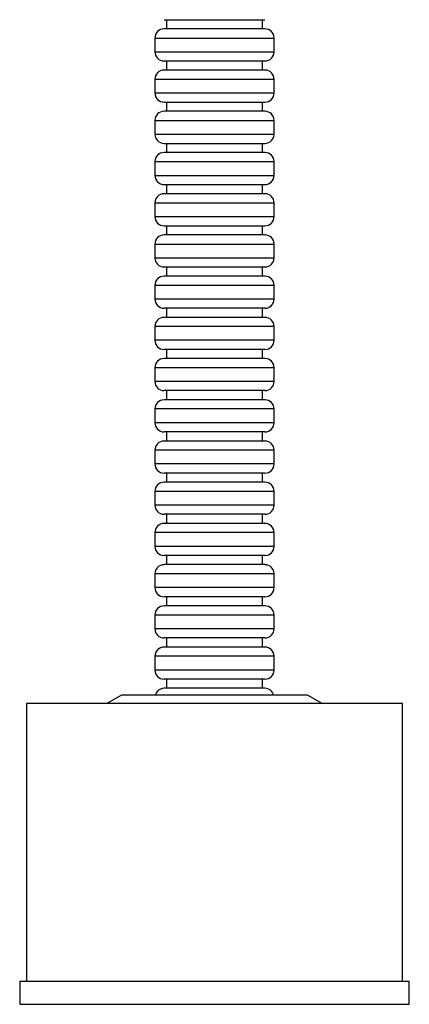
# Model space of a CAD drawing. Header units: millimetres. Extents: x 20 to 203, y 18 to 290.
# Tile 4 of 16: x 55 to 69, y 78 to 114. Entities that reach past the tile are written whole.
import ezdxf

# ---------------------------------------------------------------- set-up
doc = ezdxf.new("R2010")
doc.units = ezdxf.units.MM

msp = doc.modelspace()

# ---------------------------------------------------------------- linework, layer by layer
at = {"color": 7, "linetype": 'Continuous', "lineweight": 25}
for p, q in [((60.304, 114.147), (60.304, 113.814)), ((63.804, 113.814), (63.804, 114.147)), ((59.887, 113.48), (59.887, 112.98)), ((64.221, 112.98), (64.221, 113.48)), ((60.304, 112.647), (60.304, 112.314)), ((63.804, 112.314), (63.804, 112.647)), ((59.887, 111.98), (59.887, 111.48)), ((64.221, 111.48), (64.221, 111.98)), ((60.304, 111.147), (60.304, 110.814)), ((63.804, 110.814), (63.804, 111.147)), ((59.887, 110.48), (59.887, 109.98)), ((64.221, 109.98), (64.221, 110.48)), ((60.304, 109.647), (60.304, 109.314)), ((63.804, 109.314), (63.804, 109.647)), ((59.887, 108.98), (59.887, 108.48)), ((64.221, 108.48), (64.221, 108.98)), ((60.304, 108.147), (60.304, 107.814)), ((63.804, 107.814), (63.804, 108.147)), ((59.887, 107.48), (59.887, 106.98)), ((64.221, 106.98), (64.221, 107.48)), ((60.304, 106.647), (60.304, 106.314)), ((63.804, 106.314), (63.804, 106.647)), ((59.887, 105.98), (59.887, 105.48)), ((64.221, 105.48), (64.221, 105.98)), ((60.304, 105.147), (60.304, 104.814)), ((63.804, 104.814), (63.804, 105.147)), ((59.887, 104.48), (59.887, 103.98)), ((64.221, 103.98), (64.221, 104.48)), ((60.304, 103.647), (60.304, 103.314)), ((63.804, 103.314), (63.804, 103.647)), ((59.887, 102.98), (59.887, 102.48)), ((64.221, 102.48), (64.221, 102.98)), ((60.304, 102.147), (60.304, 101.814)), ((63.804, 101.814), (63.804, 102.147)), ((59.887, 101.48), (59.887, 100.98)), ((64.221, 100.98), (64.221, 101.48)), ((60.304, 100.647), (60.304, 100.314)), ((63.804, 100.314), (63.804, 100.647)), ((59.887, 99.98), (59.887, 99.48)), ((64.221, 99.48), (64.221, 99.98)), ((60.304, 99.147), (60.304, 98.814)), ((63.804, 98.814), (63.804, 99.147)), ((59.887, 98.48), (59.887, 97.98)), ((64.221, 97.98), (64.221, 98.48)), ((60.304, 97.647), (60.304, 97.314)), ((63.804, 97.314), (63.804, 97.647)), ((59.887, 96.98), (59.887, 96.48)), ((64.221, 96.48), (64.221, 96.98)), ((60.304, 96.147), (60.304, 95.814)), ((63.804, 95.814), (63.804, 96.147)), ((59.887, 95.48), (59.887, 94.98)), ((64.221, 94.98), (64.221, 95.48)), ((60.304, 94.647), (60.304, 94.314)), ((63.804, 94.314), (63.804, 94.647)), ((59.887, 93.98), (59.887, 93.48)), ((64.221, 93.48), (64.221, 93.98)), ((60.304, 93.147), (60.304, 92.814)), ((63.804, 92.814), (63.804, 93.147)), ((59.887, 92.48), (59.887, 91.98)), ((64.221, 91.98), (64.221, 92.48)), ((60.304, 91.647), (60.304, 91.314)), ((63.804, 91.314), (63.804, 91.647)), ((59.887, 90.98), (59.887, 90.48)), ((64.221, 90.48), (64.221, 90.98)), ((60.304, 90.147), (60.304, 89.814)), ((63.804, 89.814), (63.804, 90.147)), ((55.221, 89.264), (55.221, 79.147)), ((68.887, 89.264), (55.221, 89.264)), ((58.671, 89.564), (58.137, 89.264)), ((65.437, 89.564), (58.671, 89.564)), ((65.971, 89.264), (65.437, 89.564)), ((68.887, 79.147), (68.887, 89.264)), ((54.971, 79.147), (54.971, 78.314)), ((69.137, 79.147), (54.971, 79.147)), ((69.137, 78.314), (69.137, 79.147)), ((54.971, 78.314), (69.137, 78.314))]:
    msp.add_line(p, q, dxfattribs=at)
at = {"color": 8, "linetype": 'Continuous', "lineweight": 25}
for p, q in [((59.887, 113.48), (64.219, 113.48)), ((64.219, 113.48), (64.221, 113.48)), ((59.887, 112.98), (64.221, 112.98)), ((59.887, 111.98), (64.219, 111.98)), ((64.219, 111.98), (64.221, 111.98)), ((59.887, 111.48), (64.221, 111.48)), ((59.887, 110.48), (64.219, 110.48)), ((64.219, 110.48), (64.221, 110.48)), ((59.887, 109.98), (64.221, 109.98)), ((59.887, 108.98), (64.219, 108.98)), ((64.219, 108.98), (64.221, 108.98)), ((59.887, 108.48), (64.221, 108.48)), ((59.887, 107.48), (64.219, 107.48)), ((64.219, 107.48), (64.221, 107.48)), ((59.887, 106.98), (64.221, 106.98)), ((59.887, 105.98), (64.219, 105.98)), ((64.219, 105.98), (64.221, 105.98)), ((59.887, 105.48), (64.221, 105.48)), ((59.887, 104.48), (64.219, 104.48)), ((64.219, 104.48), (64.221, 104.48)), ((64.221, 103.98), (59.887, 103.98)), ((64.221, 102.98), (59.887, 102.98)), ((64.221, 102.48), (59.887, 102.48)), ((64.221, 101.48), (59.887, 101.48)), ((64.221, 100.98), (59.887, 100.98)), ((64.221, 99.98), (59.887, 99.98)), ((64.221, 99.48), (59.887, 99.48)), ((64.221, 98.48), (59.887, 98.48)), ((64.221, 97.98), (59.887, 97.98)), ((64.221, 96.98), (59.887, 96.98)), ((64.221, 96.48), (59.887, 96.48)), ((64.221, 95.48), (59.887, 95.48)), ((64.221, 94.98), (59.887, 94.98)), ((64.221, 93.98), (59.887, 93.98)), ((64.221, 93.48), (59.887, 93.48)), ((64.221, 92.48), (59.887, 92.48)), ((59.891, 91.98), (59.887, 91.98)), ((64.221, 91.98), (59.891, 91.98)), ((64.221, 90.98), (59.887, 90.98)), ((64.221, 90.48), (59.887, 90.48))]:
    msp.add_line(p, q, dxfattribs=at)
at = {"color": 7, "linetype": 'Continuous', "lineweight": 25}
for centre, start, end in [((60.221, 113.48), 90, 180), ((63.887, 113.48), 0, 90), ((60.221, 112.98), 180, 270), ((63.887, 112.98), 270, 0), ((60.221, 111.98), 90, 180), ((63.887, 111.98), 0, 90), ((60.221, 111.48), 180, 270), ((63.887, 111.48), 270, 0), ((60.221, 110.48), 90, 180), ((63.887, 110.48), 0, 90), ((60.221, 109.98), 180, 270), ((63.887, 109.98), 270, 0), ((60.221, 108.98), 90, 180), ((63.887, 108.98), 0, 90), ((60.221, 108.48), 180, 270), ((63.887, 108.48), 270, 0), ((60.221, 107.48), 90, 180), ((63.887, 107.48), 0, 90), ((60.221, 106.98), 180, 270), ((63.887, 106.98), 270, 360), ((60.221, 105.98), 90, 180), ((63.887, 105.98), 0, 90), ((60.221, 105.48), 180, 270), ((63.887, 105.48), 270, 360), ((60.221, 104.48), 90, 180), ((63.887, 104.48), 0, 90), ((60.221, 103.98), 180, 270), ((63.887, 103.98), 270, 0), ((60.221, 102.98), 90, 180), ((63.887, 102.98), 0, 90), ((60.221, 102.48), 180, 270), ((63.887, 102.48), 270, 0), ((60.221, 101.48), 90, 180), ((63.887, 101.48), 0, 90), ((60.221, 100.98), 180, 270), ((63.887, 100.98), 270, 0), ((60.221, 99.98), 90, 180), ((63.887, 99.98), 0, 90), ((60.221, 99.48), 180, 270), ((63.887, 99.48), 270, 0), ((60.221, 98.48), 90, 180), ((63.887, 98.48), 0, 90), ((60.221, 97.98), 180, 270), ((63.887, 97.98), 270, 0), ((60.221, 96.98), 90, 180), ((63.887, 96.98), 0, 90), ((60.221, 96.48), 180, 270), ((63.887, 96.48), 270, 0), ((60.221, 95.48), 90, 180), ((63.887, 95.48), 0, 90), ((60.221, 94.98), 180, 270), ((63.887, 94.98), 270, 0), ((60.221, 93.98), 90, 180), ((63.887, 93.98), 0, 90), ((60.221, 93.48), 180, 270), ((63.887, 93.48), 270, 0), ((60.221, 92.48), 90, 180), ((63.887, 92.48), 0, 90), ((60.221, 91.98), 180, 270), ((63.887, 91.98), 270, 0), ((60.221, 90.98), 90, 180), ((63.887, 90.98), 0, 90), ((60.221, 90.48), 180, 270), ((63.887, 90.48), 270, 0), ((60.221, 89.48), 90, 165.5225), ((63.887, 89.48), 14.4775, 90)]:
    msp.add_arc(centre, 0.333, start, end, dxfattribs=at)
for points in [[(60.221, 114.147), (60.245, 114.147), (60.283, 114.147), (60.511, 114.147), (60.748, 114.147), (61.042, 114.147), (61.469, 114.147), (62.054, 114.147), (62.639, 114.147), (63.066, 114.147), (63.36, 114.147), (63.597, 114.147), (63.825, 114.147), (63.863, 114.147), (63.887, 114.147)], [(63.887, 113.814), (63.863, 113.814), (63.825, 113.814), (63.597, 113.814), (63.36, 113.814), (63.066, 113.814), (62.639, 113.814), (62.054, 113.814), (61.469, 113.814), (61.042, 113.814), (60.748, 113.814), (60.511, 113.814), (60.283, 113.814), (60.245, 113.814), (60.221, 113.814)], [(60.221, 112.647), (60.245, 112.647), (60.283, 112.647), (60.511, 112.647), (60.748, 112.647), (61.042, 112.647), (61.469, 112.647), (62.054, 112.647), (62.639, 112.647), (63.066, 112.647), (63.36, 112.647), (63.597, 112.647), (63.825, 112.647), (63.863, 112.647), (63.887, 112.647)], [(63.887, 112.314), (63.863, 112.314), (63.825, 112.314), (63.597, 112.314), (63.36, 112.314), (63.066, 112.314), (62.639, 112.314), (62.054, 112.314), (61.469, 112.314), (61.042, 112.314), (60.748, 112.314), (60.511, 112.314), (60.283, 112.314), (60.245, 112.314), (60.221, 112.314)], [(60.221, 111.147), (60.245, 111.147), (60.283, 111.147), (60.511, 111.147), (60.748, 111.147), (61.042, 111.147), (61.469, 111.147), (62.054, 111.147), (62.639, 111.147), (63.066, 111.147), (63.36, 111.147), (63.597, 111.147), (63.825, 111.147), (63.863, 111.147), (63.887, 111.147)], [(63.887, 110.814), (63.863, 110.814), (63.825, 110.814), (63.597, 110.814), (63.36, 110.814), (63.066, 110.814), (62.639, 110.814), (62.054, 110.814), (61.469, 110.814), (61.042, 110.814), (60.748, 110.814), (60.511, 110.814), (60.283, 110.814), (60.245, 110.814), (60.221, 110.814)], [(60.221, 109.647), (60.245, 109.647), (60.283, 109.647), (60.511, 109.647), (60.748, 109.647), (61.042, 109.647), (61.469, 109.647), (62.054, 109.647), (62.639, 109.647), (63.066, 109.647), (63.36, 109.647), (63.597, 109.647), (63.825, 109.647), (63.863, 109.647), (63.887, 109.647)], [(63.887, 109.314), (63.863, 109.314), (63.825, 109.314), (63.597, 109.314), (63.36, 109.314), (63.066, 109.314), (62.639, 109.314), (62.054, 109.314), (61.469, 109.314), (61.042, 109.314), (60.748, 109.314), (60.511, 109.314), (60.283, 109.314), (60.245, 109.314), (60.221, 109.314)], [(60.221, 108.147), (60.245, 108.147), (60.283, 108.147), (60.511, 108.147), (60.748, 108.147), (61.042, 108.147), (61.469, 108.147), (62.054, 108.147), (62.639, 108.147), (63.066, 108.147), (63.36, 108.147), (63.597, 108.147), (63.825, 108.147), (63.863, 108.147), (63.887, 108.147)], [(63.887, 107.814), (63.863, 107.814), (63.825, 107.814), (63.597, 107.814), (63.36, 107.814), (63.066, 107.814), (62.639, 107.814), (62.054, 107.814), (61.469, 107.814), (61.042, 107.814), (60.748, 107.814), (60.511, 107.814), (60.283, 107.814), (60.245, 107.814), (60.221, 107.814)], [(60.221, 106.647), (60.245, 106.647), (60.283, 106.647), (60.511, 106.647), (60.748, 106.647), (61.042, 106.647), (61.469, 106.647), (62.054, 106.647), (62.639, 106.647), (63.066, 106.647), (63.36, 106.647), (63.597, 106.647), (63.825, 106.647), (63.863, 106.647), (63.887, 106.647)], [(63.887, 106.314), (63.863, 106.314), (63.825, 106.314), (63.597, 106.314), (63.36, 106.314), (63.066, 106.314), (62.639, 106.314), (62.054, 106.314), (61.469, 106.314), (61.042, 106.314), (60.748, 106.314), (60.511, 106.314), (60.283, 106.314), (60.245, 106.314), (60.221, 106.314)], [(60.221, 105.147), (60.245, 105.147), (60.283, 105.147), (60.511, 105.147), (60.748, 105.147), (61.042, 105.147), (61.469, 105.147), (62.054, 105.147), (62.639, 105.147), (63.066, 105.147), (63.36, 105.147), (63.597, 105.147), (63.825, 105.147), (63.863, 105.147), (63.887, 105.147)], [(63.887, 104.814), (63.863, 104.814), (63.825, 104.814), (63.597, 104.814), (63.36, 104.814), (63.066, 104.814), (62.639, 104.814), (62.054, 104.814), (61.469, 104.814), (61.042, 104.814), (60.748, 104.814), (60.511, 104.814), (60.283, 104.814), (60.245, 104.814), (60.221, 104.814)], [(63.887, 103.647), (63.863, 103.647), (63.825, 103.647), (63.597, 103.647), (63.36, 103.647), (63.066, 103.647), (62.639, 103.647), (62.054, 103.647), (61.469, 103.647), (61.042, 103.647), (60.748, 103.647), (60.511, 103.647), (60.283, 103.647), (60.245, 103.647), (60.221, 103.647)], [(63.887, 103.314), (63.863, 103.314), (63.825, 103.314), (63.597, 103.314), (63.36, 103.314), (63.066, 103.314), (62.639, 103.314), (62.054, 103.314), (61.469, 103.314), (61.042, 103.314), (60.748, 103.314), (60.511, 103.314), (60.283, 103.314), (60.245, 103.314), (60.221, 103.314)], [(63.887, 102.147), (63.863, 102.147), (63.825, 102.147), (63.597, 102.147), (63.36, 102.147), (63.066, 102.147), (62.639, 102.147), (62.054, 102.147), (61.469, 102.147), (61.042, 102.147), (60.748, 102.147), (60.511, 102.147), (60.283, 102.147), (60.245, 102.147), (60.221, 102.147)], [(63.887, 101.814), (63.863, 101.814), (63.825, 101.814), (63.597, 101.814), (63.36, 101.814), (63.066, 101.814), (62.639, 101.814), (62.054, 101.814), (61.469, 101.814), (61.042, 101.814), (60.748, 101.814), (60.511, 101.814), (60.283, 101.814), (60.245, 101.814), (60.221, 101.814)], [(63.887, 100.647), (63.863, 100.647), (63.825, 100.647), (63.597, 100.647), (63.36, 100.647), (63.066, 100.647), (62.639, 100.647), (62.054, 100.647), (61.469, 100.647), (61.042, 100.647), (60.748, 100.647), (60.511, 100.647), (60.283, 100.647), (60.245, 100.647), (60.221, 100.647)], [(63.887, 100.314), (63.863, 100.314), (63.825, 100.314), (63.597, 100.314), (63.36, 100.314), (63.066, 100.314), (62.639, 100.314), (62.054, 100.314), (61.469, 100.314), (61.042, 100.314), (60.748, 100.314), (60.511, 100.314), (60.283, 100.314), (60.245, 100.314), (60.221, 100.314)], [(63.887, 99.147), (63.863, 99.147), (63.825, 99.147), (63.597, 99.147), (63.36, 99.147), (63.066, 99.147), (62.639, 99.147), (62.054, 99.147), (61.469, 99.147), (61.042, 99.147), (60.748, 99.147), (60.511, 99.147), (60.283, 99.147), (60.245, 99.147), (60.221, 99.147)], [(63.887, 98.814), (63.863, 98.814), (63.825, 98.814), (63.597, 98.814), (63.36, 98.814), (63.066, 98.814), (62.639, 98.814), (62.054, 98.814), (61.469, 98.814), (61.042, 98.814), (60.748, 98.814), (60.511, 98.814), (60.283, 98.814), (60.245, 98.814), (60.221, 98.814)], [(63.887, 97.647), (63.863, 97.647), (63.825, 97.647), (63.597, 97.647), (63.36, 97.647), (63.066, 97.647), (62.639, 97.647), (62.054, 97.647), (61.469, 97.647), (61.042, 97.647), (60.748, 97.647), (60.511, 97.647), (60.283, 97.647), (60.245, 97.647), (60.221, 97.647)], [(63.887, 97.314), (63.863, 97.314), (63.825, 97.314), (63.597, 97.314), (63.36, 97.314), (63.066, 97.314), (62.639, 97.314), (62.054, 97.314), (61.469, 97.314), (61.042, 97.314), (60.748, 97.314), (60.511, 97.314), (60.283, 97.314), (60.245, 97.314), (60.221, 97.314)], [(63.887, 96.147), (63.863, 96.147), (63.825, 96.147), (63.597, 96.147), (63.36, 96.147), (63.066, 96.147), (62.639, 96.147), (62.054, 96.147), (61.469, 96.147), (61.042, 96.147), (60.748, 96.147), (60.511, 96.147), (60.283, 96.147), (60.245, 96.147), (60.221, 96.147)], [(63.887, 95.814), (63.863, 95.814), (63.825, 95.814), (63.597, 95.814), (63.36, 95.814), (63.066, 95.814), (62.639, 95.814), (62.054, 95.814), (61.469, 95.814), (61.042, 95.814), (60.748, 95.814), (60.511, 95.814), (60.283, 95.814), (60.245, 95.814), (60.221, 95.814)], [(63.887, 94.647), (63.863, 94.647), (63.825, 94.647), (63.597, 94.647), (63.36, 94.647), (63.066, 94.647), (62.639, 94.647), (62.054, 94.647), (61.469, 94.647), (61.042, 94.647), (60.748, 94.647), (60.511, 94.647), (60.283, 94.647), (60.245, 94.647), (60.221, 94.647)], [(63.887, 94.314), (63.863, 94.314), (63.825, 94.314), (63.597, 94.314), (63.36, 94.314), (63.066, 94.314), (62.639, 94.314), (62.054, 94.314), (61.469, 94.314), (61.042, 94.314), (60.748, 94.314), (60.511, 94.314), (60.283, 94.314), (60.245, 94.314), (60.221, 94.314)], [(63.887, 93.147), (63.863, 93.147), (63.825, 93.147), (63.597, 93.147), (63.36, 93.147), (63.066, 93.147), (62.639, 93.147), (62.054, 93.147), (61.469, 93.147), (61.042, 93.147), (60.748, 93.147), (60.511, 93.147), (60.283, 93.147), (60.245, 93.147), (60.221, 93.147)], [(63.887, 92.814), (63.863, 92.814), (63.825, 92.814), (63.597, 92.814), (63.36, 92.814), (63.066, 92.814), (62.639, 92.814), (62.054, 92.814), (61.469, 92.814), (61.042, 92.814), (60.748, 92.814), (60.511, 92.814), (60.283, 92.814), (60.245, 92.814), (60.221, 92.814)], [(63.887, 91.647), (63.863, 91.647), (63.825, 91.647), (63.597, 91.647), (63.36, 91.647), (63.066, 91.647), (62.639, 91.647), (62.054, 91.647), (61.469, 91.647), (61.042, 91.647), (60.748, 91.647), (60.511, 91.647), (60.283, 91.647), (60.245, 91.647), (60.221, 91.647)], [(63.887, 91.314), (63.863, 91.314), (63.825, 91.314), (63.597, 91.314), (63.36, 91.314), (63.066, 91.314), (62.639, 91.314), (62.054, 91.314), (61.469, 91.314), (61.042, 91.314), (60.748, 91.314), (60.511, 91.314), (60.283, 91.314), (60.245, 91.314), (60.221, 91.314)], [(63.887, 90.147), (63.863, 90.147), (63.825, 90.147), (63.597, 90.147), (63.36, 90.147), (63.066, 90.147), (62.639, 90.147), (62.054, 90.147), (61.469, 90.147), (61.042, 90.147), (60.748, 90.147), (60.511, 90.147), (60.283, 90.147), (60.245, 90.147), (60.221, 90.147)], [(63.887, 89.814), (63.863, 89.814), (63.825, 89.814), (63.597, 89.814), (63.36, 89.814), (63.066, 89.814), (62.639, 89.814), (62.054, 89.814), (61.469, 89.814), (61.042, 89.814), (60.748, 89.814), (60.511, 89.814), (60.283, 89.814), (60.245, 89.814), (60.221, 89.814)]]:
    msp.add_open_spline(points, degree=3, knots=[0, 0, 0, 0, 0.119728, 0.18418, 0.25, 0.31582, 0.380272, 0.5, 0.619728, 0.68418, 0.75, 0.81582, 0.880272, 1, 1, 1, 1], dxfattribs=at)

doc.saveas('drawing.dxf')
